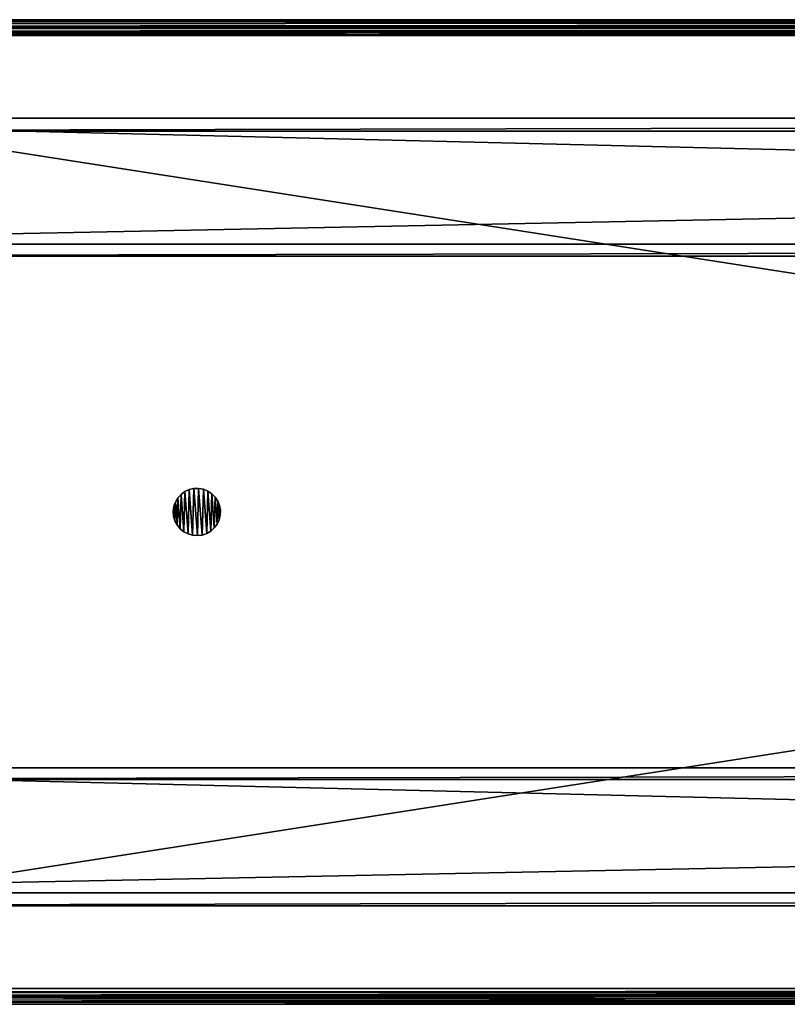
# Model space of a CAD drawing. Header units: millimetres. Extents: x 5 to 785, y -63 to 62.
# Tile 3 of 8: x 103 to 200, y -63 to 62. Entities that reach past the tile are written whole.
import ezdxf

# ---------------------------------------------------------------- set-up
doc = ezdxf.new("R2010")
doc.units = ezdxf.units.MM
doc.header["$LTSCALE"] = 25.4
doc.layers.get('0').update_dxf_attribs({"true_color": 0xff5454})

# ---------------------------------------------------------------- blocks, each defined once
blk = doc.blocks.new('CAMELEON-CANOPY-D-780-8552-8553.STL#2')
at = {"color": 0}
mesh = blk.add_polyface(dxfattribs=at)
corners = [(783.59, 62.38, 18.07), (7.1, 62.14, 17.13), (7.01, 62.38, 18.07)]
mesh.append_faces([[corners[k] for k in face] for face in [(0, 1, 2)]], dxfattribs={"color": 0})
mesh = blk.add_polyface(dxfattribs=at)
corners = [(7.01, 62.38, 34.07), (783.59, 62.38, 18.07), (7.01, 62.38, 18.07), (783.59, 62.38, 34.07)]
mesh.append_faces([[corners[k] for k in face] for face in [(0, 1, 2), (1, 0, 3)]], dxfattribs={"vtx0": -1, "color": 0})
mesh = blk.add_polyface(dxfattribs=at)
corners = [(783.59, 61.38, 34.07), (7.01, 62.38, 34.07), (7.01, 61.38, 34.07), (783.59, 62.38, 34.07)]
mesh.append_faces([[corners[k] for k in face] for face in [(0, 1, 2), (1, 0, 3)]], dxfattribs={"vtx0": -1, "color": 0})
mesh = blk.add_polyface(dxfattribs=at)
corners = [(7.01, 61.38, 18.07), (7.1, 61.26, 17.59), (783.58, 61.37, 17.98)]
mesh.append_faces([[corners[k] for k in face] for face in [(0, 1, 2)]], dxfattribs={"color": 0})
mesh = blk.add_polyface(dxfattribs=at)
corners = [(7.01, 61.38, 18.07), (783.58, 61.37, 17.98), (783.59, 61.38, 18.07)]
mesh.append_faces([[corners[k] for k in face] for face in [(0, 1, 2)]], dxfattribs={"color": 0})
mesh = blk.add_polyface(dxfattribs=at)
corners = [(783.59, 61.38, 34.07), (7.01, 61.38, 18.07), (783.59, 61.38, 18.07), (7.01, 61.38, 34.07)]
mesh.append_faces([[corners[k] for k in face] for face in [(0, 1, 2), (1, 0, 3)]], dxfattribs={"vtx0": -1, "color": 0})
mesh = blk.add_polyface(dxfattribs=at)
corners = [(783.59, 62.38, 18.07), (783.57, 62.37, 17.85), (7.1, 62.14, 17.13)]
mesh.append_faces([[corners[k] for k in face] for face in [(0, 1, 2)]], dxfattribs={"color": 0})
mesh = blk.add_polyface(dxfattribs=at)
corners = [(783.57, 62.37, 17.85), (7.1, 62.11, 17.07), (7.1, 62.14, 17.13)]
mesh.append_faces([[corners[k] for k in face] for face in [(0, 1, 2)]], dxfattribs={"color": 0})
mesh = blk.add_polyface(dxfattribs=at)
corners = [(783.57, 62.37, 17.85), (783.5, 62.11, 17.07), (7.1, 62.11, 17.07)]
mesh.append_faces([[corners[k] for k in face] for face in [(0, 1, 2)]], dxfattribs={"color": 0})
mesh = blk.add_polyface(dxfattribs=at)
corners = [(783.5, 62.11, 17.07), (7.15, 61.83, 16.69), (7.1, 62.11, 17.07)]
mesh.append_faces([[corners[k] for k in face] for face in [(0, 1, 2)]], dxfattribs={"color": 0})
mesh = blk.add_polyface(dxfattribs=at)
corners = [(783.58, 61.37, 17.98), (7.1, 61.26, 17.59), (783.5, 61.24, 17.57)]
mesh.append_faces([[corners[k] for k in face] for face in [(0, 1, 2)]], dxfattribs={"color": 0})
mesh = blk.add_polyface(dxfattribs=at)
corners = [(7.1, 61.26, 17.59), (7.1, 61.24, 17.57), (783.5, 61.24, 17.57)]
mesh.append_faces([[corners[k] for k in face] for face in [(0, 1, 2)]], dxfattribs={"color": 0})
mesh = blk.add_polyface(dxfattribs=at)
corners = [(783.5, 62.11, 17.07), (7.19, 61.5, 16.41), (7.15, 61.83, 16.69)]
mesh.append_faces([[corners[k] for k in face] for face in [(0, 1, 2)]], dxfattribs={"color": 0})
mesh = blk.add_polyface(dxfattribs=at)
corners = [(783.5, 62.11, 17.07), (783.48, 62.03, 16.94), (7.19, 61.5, 16.41)]
mesh.append_faces([[corners[k] for k in face] for face in [(0, 1, 2)]], dxfattribs={"color": 0})
mesh = blk.add_polyface(dxfattribs=at)
corners = [(783.48, 62.03, 16.94), (7.2, 61.38, 16.33), (7.19, 61.5, 16.41)]
mesh.append_faces([[corners[k] for k in face] for face in [(0, 1, 2)]], dxfattribs={"color": 0})
mesh = blk.add_polyface(dxfattribs=at)
corners = [(783.48, 62.03, 16.94), (783.44, 61.75, 16.61), (7.2, 61.38, 16.33)]
mesh.append_faces([[corners[k] for k in face] for face in [(0, 1, 2)]], dxfattribs={"color": 0})
mesh = blk.add_polyface(dxfattribs=at)
corners = [(783.44, 61.75, 16.61), (783.4, 61.38, 16.33), (7.2, 61.38, 16.33)]
mesh.append_faces([[corners[k] for k in face] for face in [(0, 1, 2)]], dxfattribs={"color": 0})
mesh = blk.add_polyface(dxfattribs=at)
corners = [(783.4, 61.38, 16.33), (7.28, 60.59, 16.08), (7.2, 61.38, 16.33)]
mesh.append_faces([[corners[k] for k in face] for face in [(0, 1, 2)]], dxfattribs={"color": 0})
mesh = blk.add_polyface(dxfattribs=at)
corners = [(783.4, 61.38, 16.33), (783.39, 61.32, 16.3), (7.28, 60.59, 16.08)]
mesh.append_faces([[corners[k] for k in face] for face in [(0, 1, 2)]], dxfattribs={"color": 0})
mesh = blk.add_polyface(dxfattribs=at)
corners = [(783.39, 61.32, 16.3), (7.3, 60.38, 16.07), (7.28, 60.59, 16.08)]
mesh.append_faces([[corners[k] for k in face] for face in [(0, 1, 2)]], dxfattribs={"color": 0})
mesh = blk.add_polyface(dxfattribs=at)
corners = [(783.39, 61.32, 16.3), (783.3, 60.38, 16.07), (7.3, 60.38, 16.07)]
mesh.append_faces([[corners[k] for k in face] for face in [(0, 1, 2)]], dxfattribs={"color": 0})
mesh = blk.add_polyface(dxfattribs=at)
corners = [(7.1, 61.24, 17.57), (7.19, 60.93, 17.23), (783.48, 61.21, 17.51)]
mesh.append_faces([[corners[k] for k in face] for face in [(0, 1, 2)]], dxfattribs={"color": 0})
mesh = blk.add_polyface(dxfattribs=at)
corners = [(7.1, 61.24, 17.57), (783.48, 61.21, 17.51), (783.5, 61.24, 17.57)]
mesh.append_faces([[corners[k] for k in face] for face in [(0, 1, 2)]], dxfattribs={"color": 0})
mesh = blk.add_polyface(dxfattribs=at)
corners = [(783.48, 61.21, 17.51), (7.19, 60.93, 17.23), (783.4, 60.88, 17.2)]
mesh.append_faces([[corners[k] for k in face] for face in [(0, 1, 2)]], dxfattribs={"color": 0})
mesh = blk.add_polyface(dxfattribs=at)
corners = [(783.4, 60.88, 17.2), (7.19, 60.93, 17.23), (7.2, 60.88, 17.2)]
mesh.append_faces([[corners[k] for k in face] for face in [(0, 1, 2)]], dxfattribs={"color": 0})
mesh = blk.add_polyface(dxfattribs=at)
corners = [(783.39, 60.85, 17.19), (7.2, 60.88, 17.2), (7.28, 60.47, 17.07)]
mesh.append_faces([[corners[k] for k in face] for face in [(0, 1, 2)]], dxfattribs={"color": 0})
mesh = blk.add_polyface(dxfattribs=at)
corners = [(783.4, 60.88, 17.2), (7.2, 60.88, 17.2), (783.39, 60.85, 17.19)]
mesh.append_faces([[corners[k] for k in face] for face in [(0, 1, 2)]], dxfattribs={"color": 0})
mesh = blk.add_polyface(dxfattribs=at)
corners = [(783.39, 60.85, 17.19), (7.28, 60.47, 17.07), (783.3, 60.38, 17.07)]
mesh.append_faces([[corners[k] for k in face] for face in [(0, 1, 2)]], dxfattribs={"color": 0})
mesh = blk.add_polyface(dxfattribs=at)
corners = [(783.3, 60.38, 17.07), (7.28, 60.47, 17.07), (7.3, 60.38, 17.07)]
mesh.append_faces([[corners[k] for k in face] for face in [(0, 1, 2)]], dxfattribs={"color": 0})
mesh = blk.add_polyface(dxfattribs=at)
corners = [(783.3, -60.62, 17.07), (7.3, 60.38, 17.07), (7.3, -60.62, 17.07), (783.3, 60.38, 17.07)]
mesh.append_faces([[corners[k] for k in face] for face in [(0, 1, 2), (1, 0, 3)]], dxfattribs={"vtx0": -1, "color": 0})
mesh = blk.add_polyface(dxfattribs=at)
corners = [(783.3, 60.38, 16.07), (7.3, -60.62, 16.07), (7.3, 60.38, 16.07), (783.3, -60.62, 16.07)]
mesh.append_faces([[corners[k] for k in face] for face in [(0, 1, 2), (1, 0, 3)]], dxfattribs={"vtx0": -1, "color": 0})
mesh = blk.add_polyface(dxfattribs=at)
corners = [(755.3, 32.36, 49.07), (35.3, 49.88, 49.07), (35.3, 32.36, 49.07), (755.3, 49.88, 49.07)]
mesh.append_faces([[corners[k] for k in face] for face in [(0, 1, 2), (1, 0, 3)]], dxfattribs={"vtx0": -1, "color": 0})
mesh = blk.add_polyface(dxfattribs=at)
corners = [(35.3, 49.88, 49.07), (755.3, 49.88, 40.57), (35.3, 49.88, 40.57), (755.3, 49.88, 49.07)]
mesh.append_faces([[corners[k] for k in face] for face in [(0, 1, 2), (1, 0, 3)]], dxfattribs={"vtx0": -1, "color": 0})
mesh = blk.add_polyface(dxfattribs=at)
corners = [(755.3, 49.88, 40.57), (35.3, 48.23, 40.57), (35.3, 49.88, 40.57), (755.3, 48.23, 40.57)]
mesh.append_faces([[corners[k] for k in face] for face in [(0, 1, 2), (1, 0, 3)]], dxfattribs={"vtx0": -1, "color": 0})
mesh = blk.add_polyface(dxfattribs=at)
corners = [(755.3, 48.23, 47.57), (35.3, 48.23, 40.57), (755.3, 48.23, 40.57), (35.3, 48.23, 47.57)]
mesh.append_faces([[corners[k] for k in face] for face in [(0, 1, 2), (1, 0, 3)]], dxfattribs={"vtx0": -1, "color": 0})
mesh = blk.add_polyface(dxfattribs=at)
corners = [(755.3, 48.23, 47.57), (35.3, 33.86, 47.57), (35.3, 48.23, 47.57), (755.3, 33.86, 47.57)]
mesh.append_faces([[corners[k] for k in face] for face in [(0, 1, 2), (1, 0, 3)]], dxfattribs={"vtx0": -1, "color": 0})
mesh = blk.add_polyface(dxfattribs=at)
corners = [(35.3, 33.86, 47.57), (755.3, 33.86, 36.07), (35.3, 33.86, 36.07), (755.3, 33.86, 47.57)]
mesh.append_faces([[corners[k] for k in face] for face in [(0, 1, 2), (1, 0, 3)]], dxfattribs={"vtx0": -1, "color": 0})
mesh = blk.add_polyface(dxfattribs=at)
corners = [(755.3, 33.86, 36.07), (35.3, 32.36, 36.07), (35.3, 33.86, 36.07), (755.3, 32.36, 36.07)]
mesh.append_faces([[corners[k] for k in face] for face in [(0, 1, 2), (1, 0, 3)]], dxfattribs={"vtx0": -1, "color": 0})
mesh = blk.add_polyface(dxfattribs=at)
corners = [(755.3, 32.36, 49.07), (35.3, 32.36, 36.07), (755.3, 32.36, 36.07), (35.3, 32.36, 49.07)]
mesh.append_faces([[corners[k] for k in face] for face in [(0, 1, 2), (1, 0, 3)]], dxfattribs={"vtx0": -1, "color": 0})
mesh = blk.add_polyface(dxfattribs=at)
corners = [(122.38, 0.56, 1.07), (122.35, -0.65, 1.07), (122.3, -0.04, 1.07), (122.51, -1.23, 1.07), (122.46, 0.85, 1.07), (122.58, 1.13, 1.07), (122.79, -1.77, 1.07), (122.88, 1.66, 1.07), (123.18, -2.24, 1.07), (123.29, 2.11, 1.07), (123.65, -2.63, 1.07), (123.78, 2.46, 1.07), (124.18, -2.91, 1.07), (124.33, 2.72, 1.07), (124.77, -3.08, 1.07), (124.93, 2.85, 1.07), (125.37, -3.12, 1.07), (125.53, 2.87, 1.07), (125.97, -3.05, 1.07), (126.13, 2.76, 1.07), (126.55, -2.85, 1.07), (126.69, 2.53, 1.07), (127.07, -2.54, 1.07), (127.2, 2.2, 1.07), (127.52, -2.14, 1.07), (127.63, 1.77, 1.07), (127.88, -1.65, 1.07), (127.96, 1.26, 1.07), (128.14, -1.1, 1.07), (128.19, 0.7, 1.07), (128.28, -0.51, 1.07), (128.29, 0.1, 1.07)]
mesh.append_faces([[corners[k] for k in face] for face in [(0, 1, 2), (30, 29, 31)]], dxfattribs={"vtx0": -1, "color": 0})
mesh.append_faces([[corners[k] for k in face] for face in [(1, 0, 3), (3, 5, 6), (6, 7, 8), (8, 9, 10), (10, 11, 12), (12, 13, 14), (14, 15, 16), (16, 17, 18), (18, 19, 20), (20, 21, 22), (22, 23, 24), (24, 25, 26), (26, 27, 28), (28, 29, 30)]], dxfattribs={"vtx0": -1, "vtx1": -1, "color": 0})
mesh.append_faces([[corners[k] for k in face] for face in [(3, 0, 4), (3, 4, 5), (6, 5, 7), (8, 7, 9), (10, 9, 11), (12, 11, 13), (14, 13, 15), (16, 15, 17), (18, 17, 19), (20, 19, 21), (22, 21, 23), (24, 23, 25), (26, 25, 27), (28, 27, 29)]], dxfattribs={"vtx0": -1, "vtx2": -1, "color": 0})
mesh = blk.add_polyface(dxfattribs=at)
corners = [(122.35, -0.65, 16.07), (122.38, 0.56, 16.07), (122.3, -0.04, 16.07), (122.51, -1.23, 16.07), (122.46, 0.85, 16.07), (122.58, 1.13, 16.07), (122.79, -1.77, 16.07), (122.88, 1.66, 16.07), (123.18, -2.24, 16.07), (123.29, 2.11, 16.07), (123.65, -2.63, 16.07), (123.78, 2.46, 16.07), (124.18, -2.91, 16.07), (124.33, 2.72, 16.07), (124.77, -3.08, 16.07), (124.93, 2.85, 16.07), (125.37, -3.12, 16.07), (125.53, 2.87, 16.07), (125.97, -3.05, 16.07), (126.13, 2.76, 16.07), (126.55, -2.85, 16.07), (126.69, 2.53, 16.07), (127.07, -2.54, 16.07), (127.2, 2.2, 16.07), (127.52, -2.14, 16.07), (127.63, 1.77, 16.07), (127.88, -1.65, 16.07), (127.96, 1.26, 16.07), (128.14, -1.1, 16.07), (128.19, 0.7, 16.07), (128.28, -0.51, 16.07), (128.29, 0.1, 16.07)]
mesh.append_faces([[corners[k] for k in face] for face in [(0, 1, 2), (29, 30, 31)]], dxfattribs={"vtx0": -1, "color": 0})
mesh.append_faces([[corners[k] for k in face] for face in [(1, 3, 4), (4, 3, 5), (5, 6, 7), (7, 8, 9), (9, 10, 11), (11, 12, 13), (13, 14, 15), (15, 16, 17), (17, 18, 19), (19, 20, 21), (21, 22, 23), (23, 24, 25), (25, 26, 27), (27, 28, 29)]], dxfattribs={"vtx0": -1, "vtx1": -1, "color": 0})
mesh.append_faces([[corners[k] for k in face] for face in [(1, 0, 3), (5, 3, 6), (7, 6, 8), (9, 8, 10), (11, 10, 12), (13, 12, 14), (15, 14, 16), (17, 16, 18), (19, 18, 20), (21, 20, 22), (23, 22, 24), (25, 24, 26), (27, 26, 28), (29, 28, 30)]], dxfattribs={"vtx0": -1, "vtx2": -1, "color": 0})
mesh = blk.add_polyface(dxfattribs=at)
corners = [(123.78, 2.46, 16.07), (124.33, 2.72, 1.07), (123.78, 2.46, 1.07), (124.33, 2.72, 16.07)]
mesh.append_faces([[corners[k] for k in face] for face in [(0, 1, 2), (1, 0, 3)]], dxfattribs={"vtx0": -1, "color": 0})
mesh = blk.add_polyface(dxfattribs=at)
corners = [(124.33, 2.72, 16.07), (124.93, 2.85, 1.07), (124.33, 2.72, 1.07), (124.93, 2.85, 16.07)]
mesh.append_faces([[corners[k] for k in face] for face in [(0, 1, 2), (1, 0, 3)]], dxfattribs={"vtx0": -1, "color": 0})
mesh = blk.add_polyface(dxfattribs=at)
corners = [(124.93, 2.85, 16.07), (125.53, 2.87, 1.07), (124.93, 2.85, 1.07), (125.53, 2.87, 16.07)]
mesh.append_faces([[corners[k] for k in face] for face in [(0, 1, 2), (1, 0, 3)]], dxfattribs={"vtx0": -1, "color": 0})
mesh = blk.add_polyface(dxfattribs=at)
corners = [(125.53, 2.87, 16.07), (126.13, 2.76, 1.07), (125.53, 2.87, 1.07), (126.13, 2.76, 16.07)]
mesh.append_faces([[corners[k] for k in face] for face in [(0, 1, 2), (1, 0, 3)]], dxfattribs={"vtx0": -1, "color": 0})
mesh = blk.add_polyface(dxfattribs=at)
corners = [(126.13, 2.76, 16.07), (126.69, 2.53, 1.07), (126.13, 2.76, 1.07), (126.69, 2.53, 16.07)]
mesh.append_faces([[corners[k] for k in face] for face in [(0, 1, 2), (1, 0, 3)]], dxfattribs={"vtx0": -1, "color": 0})
mesh = blk.add_polyface(dxfattribs=at)
corners = [(126.69, 2.53, 16.07), (127.2, 2.2, 1.07), (126.69, 2.53, 1.07), (127.2, 2.2, 16.07)]
mesh.append_faces([[corners[k] for k in face] for face in [(0, 1, 2), (1, 0, 3)]], dxfattribs={"vtx0": -1, "color": 0})
mesh = blk.add_polyface(dxfattribs=at)
corners = [(122.88, 1.66, 16.07), (122.58, 1.13, 1.07), (122.58, 1.13, 16.07), (122.88, 1.66, 1.07)]
mesh.append_faces([[corners[k] for k in face] for face in [(0, 1, 2), (1, 0, 3)]], dxfattribs={"vtx0": -1, "color": 0})
mesh = blk.add_polyface(dxfattribs=at)
corners = [(123.29, 2.11, 16.07), (122.88, 1.66, 1.07), (122.88, 1.66, 16.07), (123.29, 2.11, 1.07)]
mesh.append_faces([[corners[k] for k in face] for face in [(0, 1, 2), (1, 0, 3)]], dxfattribs={"vtx0": -1, "color": 0})
mesh = blk.add_polyface(dxfattribs=at)
corners = [(123.29, 2.11, 16.07), (123.78, 2.46, 1.07), (123.29, 2.11, 1.07), (123.78, 2.46, 16.07)]
mesh.append_faces([[corners[k] for k in face] for face in [(0, 1, 2), (1, 0, 3)]], dxfattribs={"vtx0": -1, "color": 0})
mesh = blk.add_polyface(dxfattribs=at)
corners = [(127.2, 2.2, 1.07), (127.63, 1.77, 16.07), (127.63, 1.77, 1.07), (127.2, 2.2, 16.07)]
mesh.append_faces([[corners[k] for k in face] for face in [(0, 1, 2), (1, 0, 3)]], dxfattribs={"vtx0": -1, "color": 0})
mesh = blk.add_polyface(dxfattribs=at)
corners = [(127.63, 1.77, 1.07), (127.96, 1.26, 16.07), (127.96, 1.26, 1.07), (127.63, 1.77, 16.07)]
mesh.append_faces([[corners[k] for k in face] for face in [(0, 1, 2), (1, 0, 3)]], dxfattribs={"vtx0": -1, "color": 0})
mesh = blk.add_polyface(dxfattribs=at)
corners = [(127.96, 1.26, 1.07), (128.19, 0.7, 16.07), (128.19, 0.7, 1.07), (127.96, 1.26, 16.07)]
mesh.append_faces([[corners[k] for k in face] for face in [(0, 1, 2), (1, 0, 3)]], dxfattribs={"vtx0": -1, "color": 0})
mesh = blk.add_polyface(dxfattribs=at)
corners = [(122.38, 0.56, 16.07), (122.3, -0.04, 1.07), (122.3, -0.04, 16.07), (122.38, 0.56, 1.07)]
mesh.append_faces([[corners[k] for k in face] for face in [(0, 1, 2), (1, 0, 3)]], dxfattribs={"vtx0": -1, "color": 0})
mesh = blk.add_polyface(dxfattribs=at)
corners = [(122.46, 0.85, 16.07), (122.38, 0.56, 1.07), (122.38, 0.56, 16.07), (122.46, 0.85, 1.07)]
mesh.append_faces([[corners[k] for k in face] for face in [(0, 1, 2), (1, 0, 3)]], dxfattribs={"vtx0": -1, "color": 0})
mesh = blk.add_polyface(dxfattribs=at)
corners = [(122.58, 1.13, 16.07), (122.46, 0.85, 1.07), (122.46, 0.85, 16.07), (122.58, 1.13, 1.07)]
mesh.append_faces([[corners[k] for k in face] for face in [(0, 1, 2), (1, 0, 3)]], dxfattribs={"vtx0": -1, "color": 0})
mesh = blk.add_polyface(dxfattribs=at)
corners = [(128.19, 0.7, 1.07), (128.29, 0.1, 16.07), (128.29, 0.1, 1.07), (128.19, 0.7, 16.07)]
mesh.append_faces([[corners[k] for k in face] for face in [(0, 1, 2), (1, 0, 3)]], dxfattribs={"vtx0": -1, "color": 0})
mesh = blk.add_polyface(dxfattribs=at)
corners = [(128.29, 0.1, 1.07), (128.28, -0.51, 16.07), (128.28, -0.51, 1.07), (128.29, 0.1, 16.07)]
mesh.append_faces([[corners[k] for k in face] for face in [(0, 1, 2), (1, 0, 3)]], dxfattribs={"vtx0": -1, "color": 0})
mesh = blk.add_polyface(dxfattribs=at)
corners = [(122.3, -0.04, 16.07), (122.35, -0.65, 1.07), (122.35, -0.65, 16.07), (122.3, -0.04, 1.07)]
mesh.append_faces([[corners[k] for k in face] for face in [(0, 1, 2), (1, 0, 3)]], dxfattribs={"vtx0": -1, "color": 0})
mesh = blk.add_polyface(dxfattribs=at)
corners = [(122.35, -0.65, 16.07), (122.51, -1.23, 1.07), (122.51, -1.23, 16.07), (122.35, -0.65, 1.07)]
mesh.append_faces([[corners[k] for k in face] for face in [(0, 1, 2), (1, 0, 3)]], dxfattribs={"vtx0": -1, "color": 0})
mesh = blk.add_polyface(dxfattribs=at)
corners = [(122.51, -1.23, 16.07), (122.79, -1.77, 1.07), (122.79, -1.77, 16.07), (122.51, -1.23, 1.07)]
mesh.append_faces([[corners[k] for k in face] for face in [(0, 1, 2), (1, 0, 3)]], dxfattribs={"vtx0": -1, "color": 0})
mesh = blk.add_polyface(dxfattribs=at)
corners = [(128.14, -1.1, 1.07), (127.88, -1.65, 16.07), (127.88, -1.65, 1.07), (128.14, -1.1, 16.07)]
mesh.append_faces([[corners[k] for k in face] for face in [(0, 1, 2), (1, 0, 3)]], dxfattribs={"vtx0": -1, "color": 0})
mesh = blk.add_polyface(dxfattribs=at)
corners = [(128.28, -0.51, 1.07), (128.14, -1.1, 16.07), (128.14, -1.1, 1.07), (128.28, -0.51, 16.07)]
mesh.append_faces([[corners[k] for k in face] for face in [(0, 1, 2), (1, 0, 3)]], dxfattribs={"vtx0": -1, "color": 0})
mesh = blk.add_polyface(dxfattribs=at)
corners = [(122.79, -1.77, 16.07), (123.18, -2.24, 1.07), (123.18, -2.24, 16.07), (122.79, -1.77, 1.07)]
mesh.append_faces([[corners[k] for k in face] for face in [(0, 1, 2), (1, 0, 3)]], dxfattribs={"vtx0": -1, "color": 0})
mesh = blk.add_polyface(dxfattribs=at)
corners = [(123.65, -2.63, 16.07), (123.18, -2.24, 1.07), (123.65, -2.63, 1.07), (123.18, -2.24, 16.07)]
mesh.append_faces([[corners[k] for k in face] for face in [(0, 1, 2), (1, 0, 3)]], dxfattribs={"vtx0": -1, "color": 0})
mesh = blk.add_polyface(dxfattribs=at)
corners = [(127.52, -2.14, 16.07), (127.07, -2.54, 1.07), (127.52, -2.14, 1.07), (127.07, -2.54, 16.07)]
mesh.append_faces([[corners[k] for k in face] for face in [(0, 1, 2), (1, 0, 3)]], dxfattribs={"vtx0": -1, "color": 0})
mesh = blk.add_polyface(dxfattribs=at)
corners = [(127.88, -1.65, 1.07), (127.52, -2.14, 16.07), (127.52, -2.14, 1.07), (127.88, -1.65, 16.07)]
mesh.append_faces([[corners[k] for k in face] for face in [(0, 1, 2), (1, 0, 3)]], dxfattribs={"vtx0": -1, "color": 0})
mesh = blk.add_polyface(dxfattribs=at)
corners = [(124.18, -2.91, 16.07), (123.65, -2.63, 1.07), (124.18, -2.91, 1.07), (123.65, -2.63, 16.07)]
mesh.append_faces([[corners[k] for k in face] for face in [(0, 1, 2), (1, 0, 3)]], dxfattribs={"vtx0": -1, "color": 0})
mesh = blk.add_polyface(dxfattribs=at)
corners = [(124.77, -3.08, 16.07), (124.18, -2.91, 1.07), (124.77, -3.08, 1.07), (124.18, -2.91, 16.07)]
mesh.append_faces([[corners[k] for k in face] for face in [(0, 1, 2), (1, 0, 3)]], dxfattribs={"vtx0": -1, "color": 0})
mesh = blk.add_polyface(dxfattribs=at)
corners = [(125.37, -3.12, 16.07), (124.77, -3.08, 1.07), (125.37, -3.12, 1.07), (124.77, -3.08, 16.07)]
mesh.append_faces([[corners[k] for k in face] for face in [(0, 1, 2), (1, 0, 3)]], dxfattribs={"vtx0": -1, "color": 0})
mesh = blk.add_polyface(dxfattribs=at)
corners = [(125.97, -3.05, 16.07), (125.37, -3.12, 1.07), (125.97, -3.05, 1.07), (125.37, -3.12, 16.07)]
mesh.append_faces([[corners[k] for k in face] for face in [(0, 1, 2), (1, 0, 3)]], dxfattribs={"vtx0": -1, "color": 0})
mesh = blk.add_polyface(dxfattribs=at)
corners = [(126.55, -2.85, 16.07), (125.97, -3.05, 1.07), (126.55, -2.85, 1.07), (125.97, -3.05, 16.07)]
mesh.append_faces([[corners[k] for k in face] for face in [(0, 1, 2), (1, 0, 3)]], dxfattribs={"vtx0": -1, "color": 0})
mesh = blk.add_polyface(dxfattribs=at)
corners = [(127.07, -2.54, 16.07), (126.55, -2.85, 1.07), (127.07, -2.54, 1.07), (126.55, -2.85, 16.07)]
mesh.append_faces([[corners[k] for k in face] for face in [(0, 1, 2), (1, 0, 3)]], dxfattribs={"vtx0": -1, "color": 0})
mesh = blk.add_polyface(dxfattribs=at)
corners = [(755.3, -50.12, 49.07), (35.3, -32.6, 49.07), (35.3, -50.12, 49.07), (755.3, -32.6, 49.07)]
mesh.append_faces([[corners[k] for k in face] for face in [(0, 1, 2), (1, 0, 3)]], dxfattribs={"vtx0": -1, "color": 0})
mesh = blk.add_polyface(dxfattribs=at)
corners = [(755.3, -32.6, 36.07), (35.3, -34.1, 36.07), (35.3, -32.6, 36.07), (755.3, -34.1, 36.07)]
mesh.append_faces([[corners[k] for k in face] for face in [(0, 1, 2), (1, 0, 3)]], dxfattribs={"vtx0": -1, "color": 0})
mesh = blk.add_polyface(dxfattribs=at)
corners = [(35.3, -32.6, 49.07), (755.3, -32.6, 36.07), (35.3, -32.6, 36.07), (755.3, -32.6, 49.07)]
mesh.append_faces([[corners[k] for k in face] for face in [(0, 1, 2), (1, 0, 3)]], dxfattribs={"vtx0": -1, "color": 0})
mesh = blk.add_polyface(dxfattribs=at)
corners = [(755.3, -34.1, 47.57), (35.3, -48.47, 47.57), (35.3, -34.1, 47.57), (755.3, -48.47, 47.57)]
mesh.append_faces([[corners[k] for k in face] for face in [(0, 1, 2), (1, 0, 3)]], dxfattribs={"vtx0": -1, "color": 0})
mesh = blk.add_polyface(dxfattribs=at)
corners = [(755.3, -34.1, 47.57), (35.3, -34.1, 36.07), (755.3, -34.1, 36.07), (35.3, -34.1, 47.57)]
mesh.append_faces([[corners[k] for k in face] for face in [(0, 1, 2), (1, 0, 3)]], dxfattribs={"vtx0": -1, "color": 0})
mesh = blk.add_polyface(dxfattribs=at)
corners = [(755.3, -48.47, 40.57), (35.3, -50.12, 40.57), (35.3, -48.47, 40.57), (755.3, -50.12, 40.57)]
mesh.append_faces([[corners[k] for k in face] for face in [(0, 1, 2), (1, 0, 3)]], dxfattribs={"vtx0": -1, "color": 0})
mesh = blk.add_polyface(dxfattribs=at)
corners = [(35.3, -48.47, 47.57), (755.3, -48.47, 40.57), (35.3, -48.47, 40.57), (755.3, -48.47, 47.57)]
mesh.append_faces([[corners[k] for k in face] for face in [(0, 1, 2), (1, 0, 3)]], dxfattribs={"vtx0": -1, "color": 0})
mesh = blk.add_polyface(dxfattribs=at)
corners = [(755.3, -50.12, 49.07), (35.3, -50.12, 40.57), (755.3, -50.12, 40.57), (35.3, -50.12, 49.07)]
mesh.append_faces([[corners[k] for k in face] for face in [(0, 1, 2), (1, 0, 3)]], dxfattribs={"vtx0": -1, "color": 0})
mesh = blk.add_polyface(dxfattribs=at)
corners = [(783.41, -61.18, 17.23), (7.2, -61.12, 17.2), (7.12, -61.46, 17.51)]
mesh.append_faces([[corners[k] for k in face] for face in [(0, 1, 2)]], dxfattribs={"color": 0})
mesh = blk.add_polyface(dxfattribs=at)
corners = [(783.5, -61.49, 17.57), (783.41, -61.18, 17.23), (7.12, -61.46, 17.51)]
mesh.append_faces([[corners[k] for k in face] for face in [(0, 1, 2)]], dxfattribs={"color": 0})
mesh = blk.add_polyface(dxfattribs=at)
corners = [(783.32, -60.84, 16.08), (7.2, -61.62, 16.33), (7.21, -61.56, 16.3)]
mesh.append_faces([[corners[k] for k in face] for face in [(0, 1, 2)]], dxfattribs={"color": 0})
mesh = blk.add_polyface(dxfattribs=at)
corners = [(783.4, -61.62, 16.33), (7.2, -61.62, 16.33), (783.32, -60.84, 16.08)]
mesh.append_faces([[corners[k] for k in face] for face in [(0, 1, 2)]], dxfattribs={"color": 0})
mesh = blk.add_polyface(dxfattribs=at)
corners = [(783.4, -61.12, 17.2), (7.21, -61.1, 17.19), (7.2, -61.12, 17.2)]
mesh.append_faces([[corners[k] for k in face] for face in [(0, 1, 2)]], dxfattribs={"color": 0})
mesh = blk.add_polyface(dxfattribs=at)
corners = [(783.41, -61.18, 17.23), (783.4, -61.12, 17.2), (7.2, -61.12, 17.2)]
mesh.append_faces([[corners[k] for k in face] for face in [(0, 1, 2)]], dxfattribs={"color": 0})
mesh = blk.add_polyface(dxfattribs=at)
corners = [(783.3, -60.62, 16.07), (7.21, -61.56, 16.3), (7.3, -60.62, 16.07)]
mesh.append_faces([[corners[k] for k in face] for face in [(0, 1, 2)]], dxfattribs={"color": 0})
mesh = blk.add_polyface(dxfattribs=at)
corners = [(783.32, -60.84, 16.08), (7.21, -61.56, 16.3), (783.3, -60.62, 16.07)]
mesh.append_faces([[corners[k] for k in face] for face in [(0, 1, 2)]], dxfattribs={"color": 0})
mesh = blk.add_polyface(dxfattribs=at)
corners = [(783.32, -60.71, 17.07), (7.3, -60.62, 17.07), (7.21, -61.1, 17.19)]
mesh.append_faces([[corners[k] for k in face] for face in [(0, 1, 2)]], dxfattribs={"color": 0})
mesh = blk.add_polyface(dxfattribs=at)
corners = [(783.4, -61.12, 17.2), (783.32, -60.71, 17.07), (7.21, -61.1, 17.19)]
mesh.append_faces([[corners[k] for k in face] for face in [(0, 1, 2)]], dxfattribs={"color": 0})
mesh = blk.add_polyface(dxfattribs=at)
corners = [(783.32, -60.71, 17.07), (783.3, -60.62, 17.07), (7.3, -60.62, 17.07)]
mesh.append_faces([[corners[k] for k in face] for face in [(0, 1, 2)]], dxfattribs={"color": 0})
mesh = blk.add_polyface(dxfattribs=at)
corners = [(783.59, -61.62, 18.07), (7.02, -61.62, 17.98), (7.01, -61.62, 18.07)]
mesh.append_faces([[corners[k] for k in face] for face in [(0, 1, 2)]], dxfattribs={"color": 0})
mesh = blk.add_polyface(dxfattribs=at)
corners = [(7.01, -61.62, 34.07), (783.59, -61.62, 18.07), (7.01, -61.62, 18.07), (783.59, -61.62, 34.07)]
mesh.append_faces([[corners[k] for k in face] for face in [(0, 1, 2), (1, 0, 3)]], dxfattribs={"vtx0": -1, "color": 0})
mesh = blk.add_polyface(dxfattribs=at)
corners = [(783.59, -62.62, 34.07), (7.01, -61.62, 34.07), (7.01, -62.62, 34.07), (783.59, -61.62, 34.07)]
mesh.append_faces([[corners[k] for k in face] for face in [(0, 1, 2), (1, 0, 3)]], dxfattribs={"vtx0": -1, "color": 0})
mesh = blk.add_polyface(dxfattribs=at)
corners = [(7.01, -62.62, 18.07), (783.5, -62.39, 17.13), (783.59, -62.62, 18.07)]
mesh.append_faces([[corners[k] for k in face] for face in [(0, 1, 2)]], dxfattribs={"color": 0})
mesh = blk.add_polyface(dxfattribs=at)
corners = [(7.01, -62.62, 18.07), (7.03, -62.61, 17.85), (783.5, -62.39, 17.13)]
mesh.append_faces([[corners[k] for k in face] for face in [(0, 1, 2)]], dxfattribs={"color": 0})
mesh = blk.add_polyface(dxfattribs=at)
corners = [(7.02, -61.62, 17.98), (783.5, -61.5, 17.59), (7.1, -61.49, 17.57)]
mesh.append_faces([[corners[k] for k in face] for face in [(0, 1, 2)]], dxfattribs={"color": 0})
mesh = blk.add_polyface(dxfattribs=at)
corners = [(783.59, -61.62, 18.07), (783.5, -61.5, 17.59), (7.02, -61.62, 17.98)]
mesh.append_faces([[corners[k] for k in face] for face in [(0, 1, 2)]], dxfattribs={"color": 0})
mesh = blk.add_polyface(dxfattribs=at)
corners = [(7.03, -62.61, 17.85), (783.5, -62.36, 17.07), (783.5, -62.39, 17.13)]
mesh.append_faces([[corners[k] for k in face] for face in [(0, 1, 2)]], dxfattribs={"color": 0})
mesh = blk.add_polyface(dxfattribs=at)
corners = [(7.03, -62.61, 17.85), (7.1, -62.36, 17.07), (783.5, -62.36, 17.07)]
mesh.append_faces([[corners[k] for k in face] for face in [(0, 1, 2)]], dxfattribs={"color": 0})
mesh = blk.add_polyface(dxfattribs=at)
corners = [(783.5, -61.49, 17.57), (7.12, -61.46, 17.51), (7.1, -61.49, 17.57)]
mesh.append_faces([[corners[k] for k in face] for face in [(0, 1, 2)]], dxfattribs={"color": 0})
mesh = blk.add_polyface(dxfattribs=at)
corners = [(783.5, -61.5, 17.59), (783.5, -61.49, 17.57), (7.1, -61.49, 17.57)]
mesh.append_faces([[corners[k] for k in face] for face in [(0, 1, 2)]], dxfattribs={"color": 0})
mesh = blk.add_polyface(dxfattribs=at)
corners = [(7.1, -62.36, 17.07), (7.12, -62.28, 16.94), (783.41, -61.75, 16.41)]
mesh.append_faces([[corners[k] for k in face] for face in [(0, 1, 2)]], dxfattribs={"color": 0})
mesh = blk.add_polyface(dxfattribs=at)
corners = [(783.45, -62.08, 16.69), (7.1, -62.36, 17.07), (783.41, -61.75, 16.41)]
mesh.append_faces([[corners[k] for k in face] for face in [(0, 1, 2)]], dxfattribs={"color": 0})
mesh = blk.add_polyface(dxfattribs=at)
corners = [(7.1, -62.36, 17.07), (783.45, -62.08, 16.69), (783.5, -62.36, 17.07)]
mesh.append_faces([[corners[k] for k in face] for face in [(0, 1, 2)]], dxfattribs={"color": 0})
mesh = blk.add_polyface(dxfattribs=at)
corners = [(783.41, -61.75, 16.41), (7.12, -62.28, 16.94), (783.4, -61.62, 16.33)]
mesh.append_faces([[corners[k] for k in face] for face in [(0, 1, 2)]], dxfattribs={"color": 0})
mesh = blk.add_polyface(dxfattribs=at)
corners = [(7.12, -62.28, 16.94), (7.16, -62, 16.61), (783.4, -61.62, 16.33)]
mesh.append_faces([[corners[k] for k in face] for face in [(0, 1, 2)]], dxfattribs={"color": 0})
mesh = blk.add_polyface(dxfattribs=at)
corners = [(783.4, -61.62, 16.33), (7.16, -62, 16.61), (7.2, -61.62, 16.33)]
mesh.append_faces([[corners[k] for k in face] for face in [(0, 1, 2)]], dxfattribs={"color": 0})
mesh = blk.add_polyface(dxfattribs=at)
corners = [(783.59, -62.62, 34.07), (7.01, -62.62, 18.07), (783.59, -62.62, 18.07), (7.01, -62.62, 34.07)]
mesh.append_faces([[corners[k] for k in face] for face in [(0, 1, 2), (1, 0, 3)]], dxfattribs={"vtx0": -1, "color": 0})

msp = doc.modelspace()

# ---------------------------------------------------------------- block references
at = {"color": 250, "true_color": 0x262626}
msp.add_blockref('CAMELEON-CANOPY-D-780-8552-8553.STL#2', (0, 0), dxfattribs=at)

doc.saveas('drawing.dxf')
